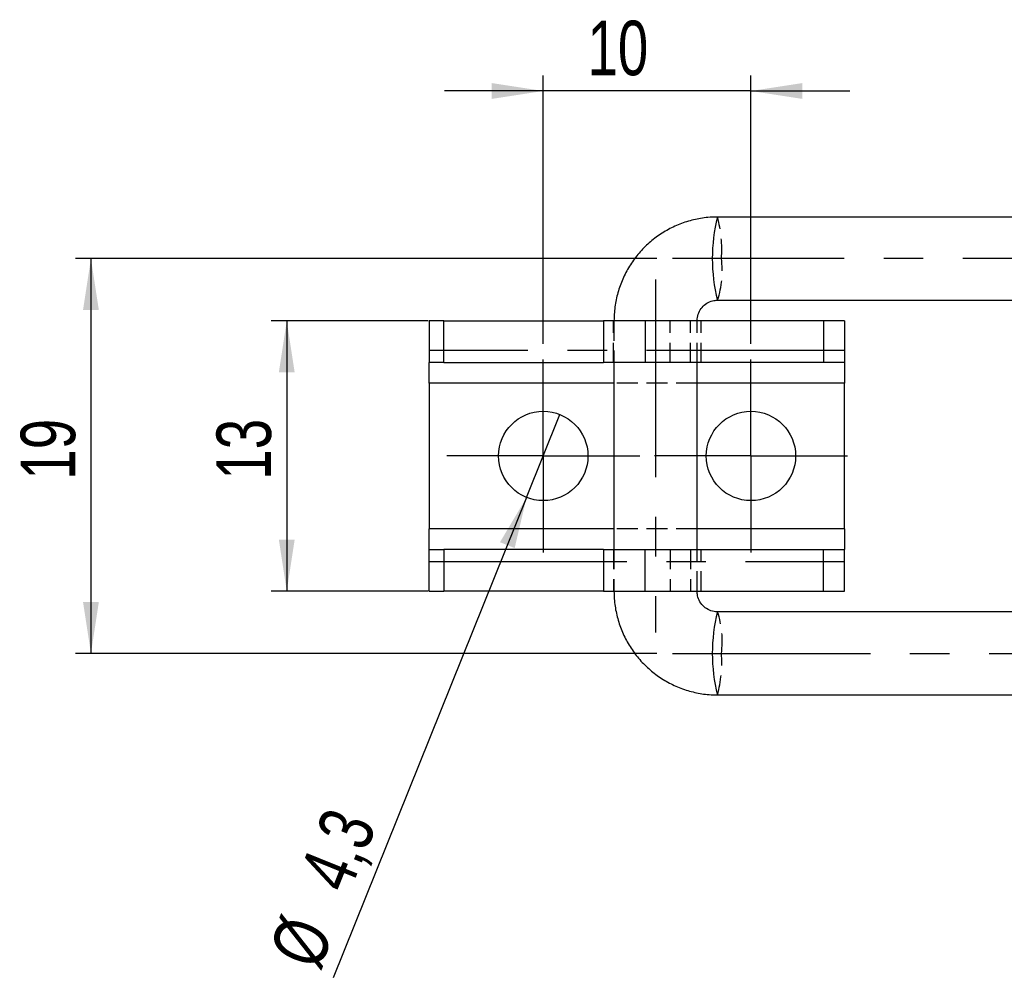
# Model space of a CAD drawing. Extents: x 35 to 288, y 10 to 210.
# Tile 5 of 37: x 48 to 95, y 91 to 137. Entities that reach past the tile are written whole.
import ezdxf

# ---------------------------------------------------------------- set-up
doc = ezdxf.new("R2010")
doc.units = 0
doc.header["$LTSCALE"] = 0.75
doc.linetypes.add('CENTERX2', pattern=[20.32, 12.7, -2.54, 2.54, -2.54])
doc.linetypes.add('HIDDEN', pattern=[1.905, 1.27, -0.635])
doc.layers.get('0').update_dxf_attribs({"linetype": 'CONTINUOUS'})
doc.layers.add('FORMATO', color=179, linetype='CONTINUOUS')
doc.styles.add('SLDTEXTSTYLE0', font='TXT', dxfattribs={"width": 0.75})
doc.dimstyles.new('SLDDIMSTYLE1', dxfattribs={"dimtxt": 2.625, "dimasz": 2.4765, "dimexe": 0, "dimexo": 0.0625, "dimgap": 0.65625, "dimtad": 1, "dimdec": 3, "dimrnd": 1e-09, "dimzin": 12, "dimtxsty": 'SLDTEXTSTYLE0', "dimsah": 1, "dimcen": 0.09, "dimazin": 3, "dimtfac": 1, "dimtdec": 3, "dimtofl": 0, "dimtmove": 0, "dimatfit": 3, "dimtolj": 1, "dimtzin": 12})
doc.dimstyles.new('SLDDIMSTYLE3', dxfattribs={"dimtxt": 2.625, "dimasz": 2.4765, "dimexe": 0, "dimexo": 0.0625, "dimgap": 0.65625, "dimtad": 1, "dimdec": 3, "dimrnd": 1e-09, "dimzin": 12, "dimtxsty": 'SLDTEXTSTYLE0', "dimsah": 1, "dimcen": 0.09, "dimazin": 3, "dimtfac": 1, "dimtdec": 3, "dimtmove": 0, "dimatfit": 3, "dimtolj": 1, "dimtzin": 12})
doc.dimstyles.new('SLDDIMSTYLE4', dxfattribs={"dimtxt": 2.625, "dimasz": 2.4765, "dimexe": 0, "dimexo": 0.0625, "dimgap": 0.65625, "dimtad": 1, "dimdec": 3, "dimrnd": 1e-09, "dimzin": 12, "dimtxsty": 'SLDTEXTSTYLE0', "dimblk1": 'NONE', "dimsah": 1, "dimcen": 0, "dimazin": 3, "dimtfac": 1, "dimtdec": 3, "dimtmove": 0, "dimatfit": 3, "dimtolj": 1, "dimtzin": 12})

# ---------------------------------------------------------------- blocks, each defined once
blk = doc.blocks.new('_D_8')
at = {"layer": 'FORMATO'}
for p, q in [((73.265, 121.115), (73.265, 134.031)), ((83.265, 121.115), (83.265, 134.031)), ((73.265, 133.281), (68.503, 133.281)), ((83.265, 133.281), (73.265, 133.281)), ((83.265, 133.281), (88.028, 133.281))]:
    blk.add_line(p, q, dxfattribs=at)
for points in [[(73.265, 133.281), (70.789, 133.662), (70.789, 132.9)], [(83.265, 133.281), (85.742, 132.9), (85.742, 133.662)]]:
    blk.add_solid(points, dxfattribs=at)
at = {"layer": 'FORMATO', "insert": (75.393, 136.665), "char_height": 2.625, "attachment_point": 1, "style": 'SLDTEXTSTYLE0'}
blk.add_mtext('10', dxfattribs=at)
blk = doc.blocks.new('_D_10')
at = {"layer": 'FORMATO'}
for p, q in [((78.738, 125.215), (50.738, 125.215)), ((51.488, 125.215), (51.488, 106.215)), ((78.738, 106.215), (50.738, 106.215))]:
    blk.add_line(p, q, dxfattribs=at)
for points in [[(51.488, 125.215), (51.107, 122.739), (51.869, 122.739)], [(51.488, 106.215), (51.869, 108.692), (51.107, 108.692)]]:
    blk.add_solid(points, dxfattribs=at)
at = {"layer": 'FORMATO', "insert": (48.104, 114.573), "char_height": 2.625, "attachment_point": 1, "rotation": 90, "style": 'SLDTEXTSTYLE0'}
blk.add_mtext('19', dxfattribs=at)
blk = doc.blocks.new('_D_12')
at = {"layer": 'FORMATO'}
for q in [(74.069, 117.709), (63.146, 90.604)]:
    blk.add_line((72.462, 113.721), q, dxfattribs=at)
blk.add_solid([(72.462, 113.721), (71.183, 111.566), (71.889, 111.282)], dxfattribs=at)
at = {"layer": 'FORMATO', "char_height": 2.625, "attachment_point": 1, "rotation": 68.0523, "style": 'SLDTEXTSTYLE0'}
for s, insert in [('4,3', (61.458, 95.552)), ('%%c', (60.016, 91.866))]:
    blk.add_mtext(s, dxfattribs=dict(at, insert=insert))
blk = doc.blocks.new('_NONE')
blk = doc.blocks.new('_D_13')
at = {"layer": 'FORMATO'}
for p, q in [((67.726, 122.215), (60.166, 122.215)), ((60.916, 122.215), (60.916, 109.215)), ((67.726, 109.215), (60.166, 109.215))]:
    blk.add_line(p, q, dxfattribs=at)
for points in [[(60.916, 122.215), (60.535, 119.739), (61.297, 119.739)], [(60.916, 109.215), (61.297, 111.692), (60.535, 111.692)]]:
    blk.add_solid(points, dxfattribs=at)
at = {"layer": 'FORMATO', "insert": (57.532, 114.573), "char_height": 2.625, "attachment_point": 1, "rotation": 90, "style": 'SLDTEXTSTYLE0'}
blk.add_mtext('13', dxfattribs=at)
blk = doc.blocks.new('SW_CENTERMARKSYMBOL_2')
at = {"layer": 'FORMATO', "color": 0}
for p, q in [((0, 2.5), (0, 4.65)), ((0, 0), (0, 2.5)), ((-2.5, 0), (-4.65, 0)), ((0, 0), (-2.5, 0)), ((0, 0), (0, -2.5)), ((0, 0), (2.5, 0)), ((2.5, 0), (4.65, 0)), ((0, -2.5), (0, -4.65))]:
    blk.add_line(p, q, dxfattribs=at)
blk = doc.blocks.new('SW_CENTERMARKSYMBOL_3')
at = {"layer": 'FORMATO', "color": 0}
for p, q in [((0, 2.5), (0, 4.65)), ((0, 0), (0, 2.5)), ((-2.5, 0), (-4.65, 0)), ((0, 0), (-2.5, 0)), ((0, 0), (0, -2.5)), ((0, 0), (2.5, 0)), ((2.5, 0), (4.65, 0)), ((0, -2.5), (0, -4.65))]:
    blk.add_line(p, q, dxfattribs=at)

msp = doc.modelspace()

# ---------------------------------------------------------------- linework, layer by layer
at = {"color": 7, "linetype": 'CONTINUOUS'}
for p, q in [((116.0793, 127.2153), (81.6572, 127.2153)), ((81.6572, 123.2153), (116.0793, 123.2153)), ((67.7652, 122.2153), (67.7652, 120.2153)), ((68.4755, 122.2153), (67.7652, 122.2153)), ((68.4755, 120.2153), (68.4755, 122.2153)), ((68.4755, 122.2153), (76.1652, 122.2153)), ((76.1652, 122.2153), (76.1652, 120.2153)), ((78.1652, 122.2153), (76.1652, 122.2153)), ((78.1652, 122.2153), (78.1652, 120.2153)), ((86.7652, 122.2153), (78.1652, 122.2153)), ((86.7652, 122.2153), (86.7652, 120.2153)), ((87.7652, 122.2153), (86.7652, 122.2153)), ((87.7652, 122.2153), (87.7652, 120.2153)), ((68.4755, 120.2153), (67.7652, 120.2153)), ((67.7652, 119.2153), (67.7652, 120.2153)), ((68.4755, 120.2153), (76.1652, 120.2153)), ((78.1652, 120.2153), (76.1652, 120.2153)), ((76.6703, 120.2153), (76.6703, 111.2153)), ((86.7652, 120.2153), (78.1652, 120.2153)), ((80.6703, 111.2153), (80.6703, 120.2153)), ((87.7652, 120.2153), (86.7652, 120.2153)), ((87.7652, 120.2153), (87.7652, 119.2153)), ((67.7652, 119.2153), (67.7652, 112.2153)), ((87.7652, 112.2153), (87.7652, 119.2153)), ((67.7652, 111.2153), (67.7652, 112.2153)), ((87.7652, 112.2153), (87.7652, 111.2153)), ((67.7652, 109.2153), (67.7652, 111.2153)), ((67.7652, 111.2153), (68.4755, 111.2153)), ((68.4755, 111.2153), (68.4755, 109.2153)), ((76.1652, 111.2153), (68.4755, 111.2153)), ((76.1652, 111.2153), (76.1652, 109.2153)), ((76.1652, 111.2153), (78.1652, 111.2153)), ((78.1652, 109.2153), (78.1652, 111.2153)), ((78.1652, 111.2153), (86.7652, 111.2153)), ((86.7652, 109.2153), (86.7652, 111.2153)), ((86.7652, 111.2153), (87.7652, 111.2153)), ((87.7652, 109.2153), (87.7652, 111.2153)), ((67.7652, 109.2153), (68.4755, 109.2153)), ((76.1652, 109.2153), (68.4755, 109.2153)), ((76.1652, 109.2153), (78.1652, 109.2153)), ((78.1652, 109.2153), (86.7652, 109.2153)), ((86.7652, 109.2153), (87.7652, 109.2153)), ((116.0793, 108.2153), (81.6572, 108.2153)), ((81.6572, 104.2153), (116.0793, 104.2153))]:
    msp.add_line(p, q, dxfattribs=at)
at = {"color": 7, "linetype": 'HIDDEN'}
for p, q in [((76.6467, 120.2153), (76.6467, 122.2153)), ((76.6703, 122.2153), (76.6703, 120.2153)), ((79.3735, 120.2153), (79.3735, 122.2153)), ((80.3596, 120.2153), (80.3596, 122.2153)), ((80.6703, 120.2153), (80.6703, 122.2153)), ((80.8652, 120.2153), (80.8652, 122.2153)), ((87.7652, 119.2153), (67.7652, 119.2153)), ((80.6703, 119.2153), (76.6703, 119.2153)), ((87.7652, 112.2153), (67.7652, 112.2153)), ((80.6703, 112.2153), (76.6703, 112.2153)), ((76.6467, 111.2153), (76.6467, 109.2153)), ((76.6703, 111.2153), (76.6703, 109.2153)), ((79.3735, 111.2153), (79.3735, 109.2153)), ((80.3596, 111.2153), (80.3596, 109.2153)), ((80.6703, 109.2153), (80.6703, 111.2153)), ((80.8652, 109.2153), (80.8652, 111.2153))]:
    msp.add_line(p, q, dxfattribs=at)
at = {"color": 7, "linetype": 'CENTERX2'}
for p, q in [((87.7652, 120.7861), (67.7652, 120.7861)), ((67.7652, 110.6445), (87.7652, 110.6445))]:
    msp.add_line(p, q, dxfattribs=at)
at = {"color": 8, "linetype": 'CONTINUOUS'}
for p, q in [((76.6703, 119.2153), (67.7652, 119.2153)), ((87.7652, 119.2153), (80.6703, 119.2153)), ((76.6703, 112.2153), (67.7652, 112.2153)), ((87.7652, 112.2153), (80.6703, 112.2153))]:
    msp.add_line(p, q, dxfattribs=at)
at = {"color": 7, "linetype": 'CONTINUOUS'}
for centre in [(73.2652, 115.7153), (83.2652, 115.7153)]:
    msp.add_circle(centre, 2.15, dxfattribs=at)
at = {"color": 8, "linetype": 'CONTINUOUS'}
for centre in [(89.3667, 125.2153), (89.3667, 106.2153)]:
    msp.add_arc(centre, 7.9647, 165.45696, 194.54304, dxfattribs=at)
at = {"color": 7, "linetype": 'HIDDEN'}
for centre, radius, start, end in [((75.7436, 125.6542), 6.1161, 355.88478, 14.78801), ((77.3614, 124.6252), 4.5212, 341.82868, 7.49853), ((77.3614, 106.8053), 4.5212, 352.50147, 18.17132), ((75.7436, 105.7764), 6.1161, 345.21199, 4.11522)]:
    msp.add_arc(centre, radius, start, end, dxfattribs=at)
at = {"color": 7, "linetype": 'CONTINUOUS'}
for points, knots in [([(81.6572, 127.2153), (81.5003, 127.2109), (81.1121, 127.2), (80.4988, 127.0942), (79.8343, 126.8869), (79.205, 126.5876), (78.6232, 126.2039), (78.1003, 125.7429), (77.6461, 125.2135), (77.2698, 124.626), (76.9781, 123.9917), (76.7785, 123.3229), (76.6829, 122.7249), (76.6737, 122.354), (76.6703, 122.2153)], [0, 0, 0, 0, 0.0600536, 0.1486683, 0.2373166, 0.3259658, 0.4146225, 0.503292, 0.5919791, 0.6806868, 0.7694166, 0.8581686, 0.9469409, 1, 1, 1, 1]), ([(80.6703, 122.2153), (80.6712, 122.2469), (80.6751, 122.3808), (80.7356, 122.614), (80.8975, 122.8786), (81.1317, 123.0795), (81.3955, 123.1962), (81.5768, 123.2094), (81.6572, 123.2153)], [0, 0, 0, 0, 0.0598891, 0.2532356, 0.4478489, 0.6439701, 0.8421905, 1, 1, 1, 1]), ([(76.6703, 109.2153), (76.6746, 109.0586), (76.6855, 108.6698), (76.7907, 108.055), (76.9975, 107.3881), (77.2964, 106.7565), (77.6795, 106.1726), (78.14, 105.6478), (78.6687, 105.1922), (79.2554, 104.8149), (79.8886, 104.5227), (80.5561, 104.3229), (81.1513, 104.2278), (81.52, 104.2187), (81.6572, 104.2153)], [0, 0, 0, 0, 0.0599076, 0.1486721, 0.2374793, 0.326284, 0.4150804, 0.5038634, 0.5926287, 0.6813733, 0.7700958, 0.858797, 0.9474789, 1, 1, 1, 1]), ([(81.6572, 108.2153), (81.6265, 108.2162), (81.4938, 108.2201), (81.2623, 108.2815), (80.9979, 108.4488), (80.7987, 108.6913), (80.6874, 108.9587), (80.6754, 109.1389), (80.6703, 109.2153)], [0, 0, 0, 0, 0.0604112, 0.2610991, 0.461465, 0.6597625, 0.855832, 1, 1, 1, 1])]:
    msp.add_open_spline(points, degree=3, knots=knots, dxfattribs=at)
at = {"layer": 'FORMATO', "linetype": 'CENTERX2'}
for p, q in [((133.4708, 125.2153), (79.4878, 125.2153)), ((78.6703, 124.2153), (78.6703, 107.2153)), ((79.4878, 106.2153), (133.4708, 106.2153))]:
    msp.add_line(p, q, dxfattribs=at)

# ---------------------------------------------------------------- block references
at = {"layer": 'FORMATO'}
for name, p in [('SW_CENTERMARKSYMBOL_2', (73.2652, 115.7153)), ('SW_CENTERMARKSYMBOL_3', (83.2652, 115.7153))]:
    msp.add_blockref(name, p, dxfattribs=at)

# ---------------------------------------------------------------- dimensions: what is measured, and where the dimension line sits
dim = msp.add_linear_dim(base=(73.2652, 133.2813), p1=(83.2652, 120.3653), p2=(73.2652, 120.3653), dimstyle='SLDDIMSTYLE3', dxfattribs=at)
dim.commit()
dim.dimension.update_dxf_attribs({"geometry": '_D_8', "text_midpoint": (77.3326, 133.2813), "dimtype": 160})
for base, p1, p2, picture, middle in [((51.4882, 106.2153), (79.4878, 125.2153), (79.4878, 106.2153), '_D_10', (51.4882, 116.5127)), ((60.9159, 109.2153), (68.4755, 122.2153), (68.4755, 109.2153), '_D_13', (60.9159, 116.5127))]:
    dim = msp.add_linear_dim(base=base, p1=p1, p2=p2, angle=90, dimstyle='SLDDIMSTYLE1', dxfattribs=at)
    dim.commit()
    dim.dimension.update_dxf_attribs({"geometry": picture, "text_midpoint": middle, "dimtype": 160})
dim = msp.add_diameter_dim_2p(p1=(74.0687, 117.7094), p2=(72.4616, 113.7211), dimstyle='SLDDIMSTYLE4', dxfattribs=at)
dim.commit()
dim.dimension.update_dxf_attribs({"geometry": '_D_12', "text_midpoint": (64.7562, 94.5994), "dimtype": 163})

doc.saveas('drawing.dxf')
